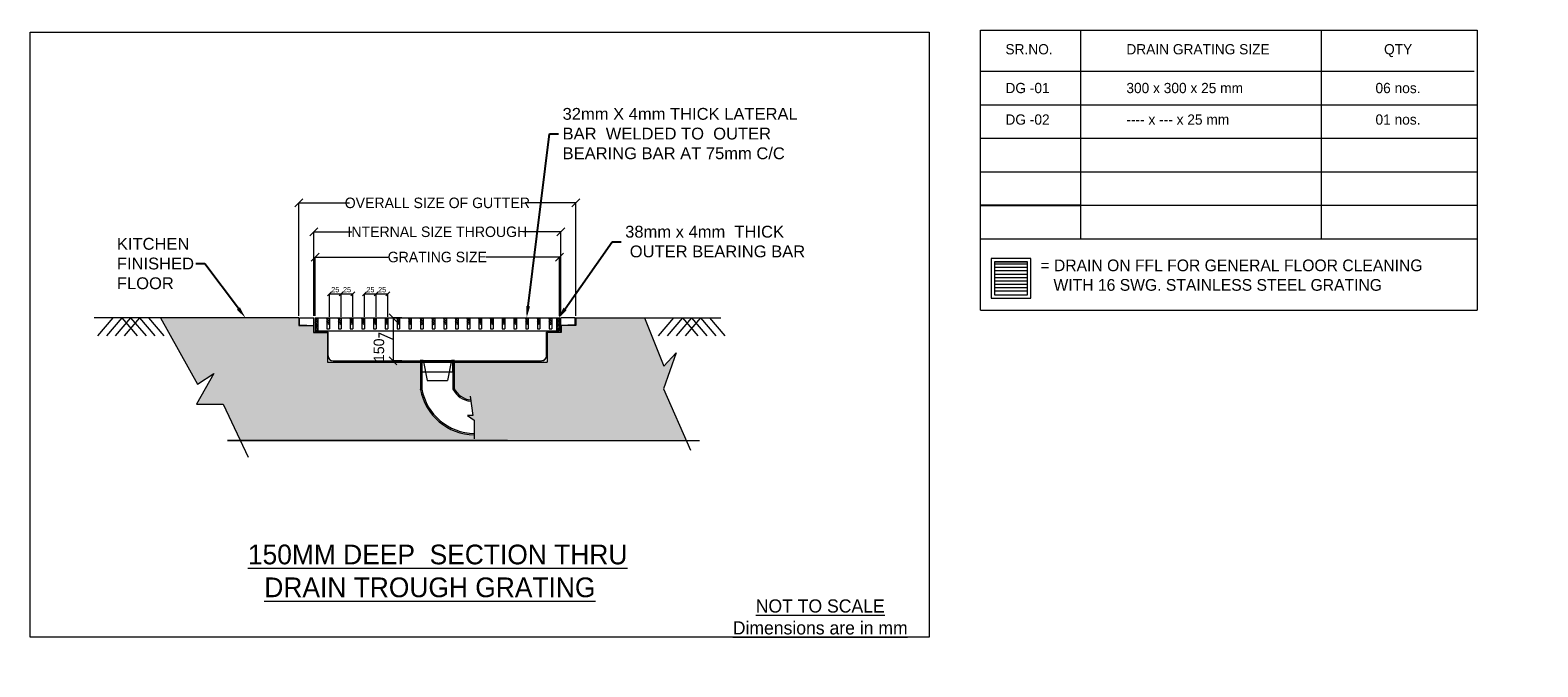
# Model space of a CAD drawing. Header units: metres. Extents: x 362935 to 596424, y 80601 to 172483.
# Tile 53 of 174: x 404056 to 415524, y 96172 to 101017. Entities that reach past the tile are written whole.
import ezdxf
from ezdxf import colors
from ezdxf.entities.mleader import LeaderData, LeaderLine
from ezdxf.math import Vec2, Vec3

# ---------------------------------------------------------------- set-up
doc = ezdxf.new("R2010")
doc.units = ezdxf.units.M
doc.layers.get('0').update_dxf_attribs({"color": 8, "lineweight": 5})
doc.layers.get('Defpoints').update_dxf_attribs({"color": 8, "lineweight": 5})
for name, color, linetype, lineweight in [('CKD-Dimensions', 8, 'Continuous', 5), ('CKD_Grating', 8, 'Continuous', 5), ('L6', 8, 'Continuous', 5)]:
    doc.layers.add(name, color=color, linetype=linetype, lineweight=lineweight)
doc.layers.add('hood', color=4, linetype='Continuous')
doc.styles.add('CKD_Dimension Text', font='GOTHIC.TTF')
doc.styles.get("Standard").update_dxf_attribs({"font": 'arial.ttf'})
doc.dimstyles.new('CKD-Dimensions', dxfattribs={"dimscale": 0.8, "dimtxt": 100, "dimasz": 75, "dimexe": 0, "dimexo": 20, "dimgap": 20, "dimtad": 0, "dimdec": 0, "dimzin": 4, "dimdsep": 46, "dimtxsty": 'CKD_Dimension Text', "dimblk": 'OBLIQUE', "dimcen": 12, "dimclrd": 256, "dimclre": 256, "dimclrt": 7, "dimazin": 2, "dimtfac": 1, "dimtdec": 0, "dimtofl": 0, "dimtmove": 1, "dimatfit": 2, "dimfxl": 0, "dimtolj": 1, "dimtzin": 0, "dimlwd": -1, "dimlwe": -1, "dimarcsym": 0})
pattern_1 = [(45, (-1214095.781, 289098.298), (5.24300592, 19.224355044), [24.71576694, -4.94315339, 0, -4.94315339])]

# ---------------------------------------------------------------- blocks, each defined once
blk = doc.blocks.new('_Oblique')
at = {"color": 0, "linetype": 'ByBlock', "lineweight": -2}
blk.add_line((-0.5, -0.5), (0.5, 0.5), dxfattribs=at)
blk = doc.blocks.new('*D187')
at = {"layer": 'CKD-Dimensions', "ltscale": 4, "transparency": 16777216}
for p, q in [((406100, 98843), (406100, 99702)), ((406100, 99702), (406484, 99702)), ((408206, 99702), (407821, 99702)), ((408206, 98843), (408206, 99702))]:
    blk.add_line(p, q, dxfattribs=at)
at = {"layer": 'Defpoints', "color": 0, "ltscale": 4, "transparency": 16777216}
for p in [(406100, 99702), (406100, 98827), (408206, 98827)]:
    blk.add_point(p, dxfattribs=at)
at = {"layer": 'CKD-Dimensions', "ltscale": 4, "transparency": 16777216, "xscale": 60, "yscale": 60, "zscale": 60, "rotation": 180}
blk.add_blockref('_Oblique', (406100, 99702), dxfattribs=at)
at = {"layer": 'CKD-Dimensions', "ltscale": 4, "transparency": 16777216, "xscale": 60, "yscale": 60, "zscale": 60}
blk.add_blockref('_Oblique', (408206, 99702), dxfattribs=at)
at = {"layer": 'CKD-Dimensions', "color": 7, "ltscale": 4, "transparency": 16777216, "insert": (407153, 99702), "char_height": 80, "attachment_point": 5, "style": 'CKD_Dimension Text'}
blk.add_mtext('\\A1;OVERALL SIZE OF GUTTER', dxfattribs=at)
blk = doc.blocks.new('*D188')
at = {"layer": 'CKD-Dimensions', "ltscale": 4, "transparency": 16777216}
for p, q in [((406214, 98843), (406214, 99482)), ((406214, 99482), (406502, 99482)), ((408092, 99482), (407804, 99482)), ((408092, 98843), (408092, 99482))]:
    blk.add_line(p, q, dxfattribs=at)
at = {"layer": 'Defpoints', "color": 0, "ltscale": 4, "transparency": 16777216}
for p in [(408092, 99482), (406214, 98827), (408092, 98827)]:
    blk.add_point(p, dxfattribs=at)
at = {"layer": 'CKD-Dimensions', "ltscale": 4, "transparency": 16777216, "xscale": 60, "yscale": 60, "zscale": 60, "rotation": 180}
blk.add_blockref('_Oblique', (406214, 99482), dxfattribs=at)
at = {"layer": 'CKD-Dimensions', "ltscale": 4, "transparency": 16777216, "xscale": 60, "yscale": 60, "zscale": 60}
blk.add_blockref('_Oblique', (408092, 99482), dxfattribs=at)
at = {"layer": 'CKD-Dimensions', "color": 7, "ltscale": 4, "transparency": 16777216, "insert": (407153, 99482), "char_height": 80, "attachment_point": 5, "style": 'CKD_Dimension Text'}
blk.add_mtext('\\A1;INTERNAL SIZE THROUGH', dxfattribs=at)
blk = doc.blocks.new('*D189')
at = {"layer": 'CKD-Dimensions', "ltscale": 4, "transparency": 16777216}
for p, q in [((406223, 98843), (406223, 99290)), ((406223, 99290), (406780, 99290)), ((408082, 99290), (407525, 99290)), ((408082, 98843), (408082, 99290))]:
    blk.add_line(p, q, dxfattribs=at)
at = {"layer": 'Defpoints', "color": 0, "ltscale": 4, "transparency": 16777216}
for p in [(408082, 99290), (406223, 98827), (408082, 98827)]:
    blk.add_point(p, dxfattribs=at)
at = {"layer": 'CKD-Dimensions', "ltscale": 4, "transparency": 16777216, "xscale": 60, "yscale": 60, "zscale": 60, "rotation": 180}
blk.add_blockref('_Oblique', (406223, 99290), dxfattribs=at)
at = {"layer": 'CKD-Dimensions', "ltscale": 4, "transparency": 16777216, "xscale": 60, "yscale": 60, "zscale": 60}
blk.add_blockref('_Oblique', (408082, 99290), dxfattribs=at)
at = {"layer": 'CKD-Dimensions', "color": 7, "ltscale": 4, "transparency": 16777216, "insert": (407153, 99290), "char_height": 80, "attachment_point": 5, "style": 'CKD_Dimension Text'}
blk.add_mtext('\\A1;GRATING SIZE', dxfattribs=at)
blk = doc.blocks.new('*D190')
at = {"layer": 'CKD-Dimensions', "ltscale": 4, "transparency": 16777216}
for p, q in [((406332, 98835), (406332, 99010)), ((406332, 99010), (406421, 99010)), ((406421, 98835), (406421, 99010))]:
    blk.add_line(p, q, dxfattribs=at)
at = {"layer": 'Defpoints', "color": 0, "ltscale": 4, "transparency": 16777216}
for p in [(406421, 99010), (406332, 98827), (406421, 98827)]:
    blk.add_point(p, dxfattribs=at)
at = {"layer": 'CKD-Dimensions', "ltscale": 4, "transparency": 16777216, "xscale": 30, "yscale": 30, "zscale": 30, "rotation": 180}
blk.add_blockref('_Oblique', (406332, 99010), dxfattribs=at)
at = {"layer": 'CKD-Dimensions', "ltscale": 4, "transparency": 16777216, "xscale": 30, "yscale": 30, "zscale": 30}
blk.add_blockref('_Oblique', (406421, 99010), dxfattribs=at)
at = {"layer": 'CKD-Dimensions', "color": 7, "ltscale": 4, "transparency": 16777216, "insert": (406377, 99042), "char_height": 40, "attachment_point": 5, "style": 'CKD_Dimension Text'}
blk.add_mtext('\\A1;25', dxfattribs=at)
blk = doc.blocks.new('*D191')
at = {"layer": 'CKD-Dimensions', "ltscale": 4, "transparency": 16777216}
for p, q in [((406421, 98835), (406421, 99010)), ((406421, 99010), (406510, 99010)), ((406510, 98835), (406510, 99010))]:
    blk.add_line(p, q, dxfattribs=at)
at = {"layer": 'Defpoints', "color": 0, "ltscale": 4, "transparency": 16777216}
for p in [(406510, 99010), (406421, 98827), (406510, 98827)]:
    blk.add_point(p, dxfattribs=at)
at = {"layer": 'CKD-Dimensions', "ltscale": 4, "transparency": 16777216, "xscale": 30, "yscale": 30, "zscale": 30, "rotation": 180}
blk.add_blockref('_Oblique', (406421, 99010), dxfattribs=at)
at = {"layer": 'CKD-Dimensions', "ltscale": 4, "transparency": 16777216, "xscale": 30, "yscale": 30, "zscale": 30}
blk.add_blockref('_Oblique', (406510, 99010), dxfattribs=at)
at = {"layer": 'CKD-Dimensions', "color": 7, "ltscale": 4, "transparency": 16777216, "insert": (406466, 99042), "char_height": 40, "attachment_point": 5, "style": 'CKD_Dimension Text'}
blk.add_mtext('\\A1;25', dxfattribs=at)
blk = doc.blocks.new('*D192')
at = {"layer": 'CKD-Dimensions', "ltscale": 4, "transparency": 16777216}
for p, q in [((406599, 98835), (406599, 99010)), ((406599, 99010), (406688, 99010)), ((406688, 98835), (406688, 99010))]:
    blk.add_line(p, q, dxfattribs=at)
at = {"layer": 'Defpoints', "color": 0, "ltscale": 4, "transparency": 16777216}
for p in [(406688, 99010), (406599, 98827), (406688, 98827)]:
    blk.add_point(p, dxfattribs=at)
at = {"layer": 'CKD-Dimensions', "ltscale": 4, "transparency": 16777216, "xscale": 30, "yscale": 30, "zscale": 30, "rotation": 180}
blk.add_blockref('_Oblique', (406599, 99010), dxfattribs=at)
at = {"layer": 'CKD-Dimensions', "ltscale": 4, "transparency": 16777216, "xscale": 30, "yscale": 30, "zscale": 30}
blk.add_blockref('_Oblique', (406688, 99010), dxfattribs=at)
at = {"layer": 'CKD-Dimensions', "color": 7, "ltscale": 4, "transparency": 16777216, "insert": (406644, 99042), "char_height": 40, "attachment_point": 5, "style": 'CKD_Dimension Text'}
blk.add_mtext('\\A1;25', dxfattribs=at)
blk = doc.blocks.new('*D193')
at = {"layer": 'CKD-Dimensions', "ltscale": 4, "transparency": 16777216}
for p, q in [((406688, 98835), (406688, 99010)), ((406688, 99010), (406777, 99010)), ((406777, 98835), (406777, 99010))]:
    blk.add_line(p, q, dxfattribs=at)
at = {"layer": 'Defpoints', "color": 0, "ltscale": 4, "transparency": 16777216}
for p in [(406777, 99010), (406688, 98827), (406777, 98827)]:
    blk.add_point(p, dxfattribs=at)
at = {"layer": 'CKD-Dimensions', "ltscale": 4, "transparency": 16777216, "xscale": 30, "yscale": 30, "zscale": 30, "rotation": 180}
blk.add_blockref('_Oblique', (406688, 99010), dxfattribs=at)
at = {"layer": 'CKD-Dimensions', "ltscale": 4, "transparency": 16777216, "xscale": 30, "yscale": 30, "zscale": 30}
blk.add_blockref('_Oblique', (406777, 99010), dxfattribs=at)
at = {"layer": 'CKD-Dimensions', "color": 7, "ltscale": 4, "transparency": 16777216, "insert": (406733, 99042), "char_height": 40, "attachment_point": 5, "style": 'CKD_Dimension Text'}
blk.add_mtext('\\A1;25', dxfattribs=at)
blk = doc.blocks.new('*D194')
at = {"layer": 'CKD-Dimensions', "ltscale": 4, "transparency": 16777216}
for p, q in [((406883, 98827), (406816, 98827)), ((406816, 98827), (406816, 98500)), ((406816, 98663), (406709, 98711)), ((406709, 98711), (406709, 98679)), ((406883, 98500), (406816, 98500))]:
    blk.add_line(p, q, dxfattribs=at)
at = {"layer": 'Defpoints', "color": 0, "ltscale": 4, "transparency": 16777216}
for p in [(406899, 98827), (406816, 98500), (406899, 98500)]:
    blk.add_point(p, dxfattribs=at)
at = {"layer": 'CKD-Dimensions', "ltscale": 4, "transparency": 16777216, "xscale": 60, "yscale": 60, "zscale": 60}
for p, rotation in [((406816, 98827), 90), ((406816, 98500), 270)]:
    blk.add_blockref('_Oblique', p, dxfattribs=dict(at, rotation=rotation))
at = {"layer": 'CKD-Dimensions', "color": 7, "ltscale": 4, "transparency": 16777216, "insert": (406709, 98581), "char_height": 80, "attachment_point": 5, "rotation": 90, "style": 'CKD_Dimension Text'}
blk.add_mtext('\\A1;150', dxfattribs=at)

msp = doc.modelspace()

# ---------------------------------------------------------------- hatches: boundary and pattern name
at = {"layer": 'CKD_Grating', "ltscale": 10000}
h = msp.add_hatch(dxfattribs=at)
h.set_pattern_fill('AR-CONC', color=8, scale=0.778451, angle=360)
h.set_pattern_definition([(50, (294460.72, -142667.89), (141.82182, -12.407796), [14.82949, -163.12439]), (355, (294460.72, -142667.89), (-27.43527, 148.728375), [11.86359, -130.499965]), (100.451445, (294472.54, -142668.92), (114.38655, 136.32057), [12.60313, -138.63451]), (46.1842, (294460.72, -142628.35), (211.02173, -32.72789), [22.24423, -244.68658]), (96.63556, (294478.3, -142631.07), (184.80746, 192.60909), [18.9047, -207.95196]), (351.18415, (294460.72, -142628.35), (184.80746, 192.6091), [17.79536, -195.74906]), (21, (294480.5, -142638.23), (118.02436, -79.608437), [14.82949, -163.12439]), (326, (294480.5, -142638.23), (48.109845, 143.38129), [11.86359, -130.49951]), (71.451445, (294490.33, -142644.87), (166.134206, 63.772854), [12.60313, -138.63427]), (37.5, (294460.723, -142667.89), (2.404326, 65.821947), [0, -128.917698, 0, -132.476776, 0, -130.993827]), (7.5, (294460.72, -142667.89), (52.015827, 77.98566), [0, -75.531535, 0, -125.9518, 0, -49.92595]), (327.5, (294416.63, -142667.89), (105.550622, -4.459546), [0, -49.431633, 0, -154.226694, 0, -204.64696]), (317.5, (294396.86, -142667.89), (115.311296, 19.793275), [0, -64.261123, 0, -102.422343, 0, -145.329])])
h.paths.add_polyline_path([(407024.9, 98283.6), (407025, 98285.4), (407025, 98491.2), (406317.1, 98491.2), (406317.1, 98716.5), (406209.8, 98716.5), (406209.8, 98769.9), (406099.8, 98769.9), (406099.8, 98826.6), (405048, 98826.6), (405328.5, 98322.5), (405452.5, 98403.9), (405321.4, 98170.2), (405523.3, 98170.2), (405654.6, 97893.2), (409046.7, 97893.2), (408872.8, 98287.5), (408970.8, 98561.3), (408875.3, 98460.8), (408727.8, 98826.6), (408205.6, 98826.6), (408205.6, 98769.9), (408095.6, 98769.9), (408095.6, 98716.5), (407988.4, 98716.5), (407988.4, 98491.2), (407280.5, 98491.2), (407280.5, 98290.2, 0.263057), (407406.3, 98204), (407421.8, 98084), (407381.6, 98084), (407433.6, 98048.6), (407433.6, 97938, -0.3593657)])
h = msp.add_hatch(dxfattribs=at)
h.set_pattern_fill('ANSI36', color=2, scale=79.090454, angle=360, style=0)
h.set_pattern_definition(pattern_1)
h.paths.add_polyline_path([(406223.4, 98727.7), (406243.2, 98727.7), (406243.2, 98826.6), (406223.4, 98826.6)])
h = msp.add_hatch(dxfattribs=at)
h.set_pattern_fill('ANSI36', color=2, scale=79.090454, angle=360, style=0)
h.set_pattern_definition(pattern_1)
h.paths.add_polyline_path([(406312.4, 98826.6), (406312.4, 98777.1), (406332.2, 98777.1), (406332.2, 98826.6)])
h = msp.add_hatch(dxfattribs=at)
h.set_pattern_fill('ANSI36', color=2, scale=79.090454, angle=360, style=0)
h.set_pattern_definition([(45, (-1214006.804, 289098.298), (5.24300592, 19.224355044), [24.71576694, -4.94315339, 0, -4.94315339])])
h.paths.add_polyline_path([(406421.1, 98826.6), (406401.4, 98826.6), (406401.4, 98777.1), (406421.1, 98777.1)])
h = msp.add_hatch(dxfattribs=at)
h.set_pattern_fill('ANSI36', color=2, scale=79.090454, angle=360, style=0)
h.set_pattern_definition([(45, (-1213917.828, 289098.298), (5.24300592, 19.224355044), [24.71576694, -4.94315339, 0, -4.94315339])])
h.paths.add_polyline_path([(406510.1, 98826.6), (406490.4, 98826.6), (406490.4, 98777.1), (406510.1, 98777.1)])
h = msp.add_hatch(dxfattribs=at)
h.set_pattern_fill('ANSI36', color=2, scale=79.090454, angle=360, style=0)
h.set_pattern_definition([(45, (-1213828.851, 289098.298), (5.24300592, 19.224355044), [24.71576694, -4.94315339, 0, -4.94315339])])
h.paths.add_polyline_path([(406599.1, 98826.6), (406579.3, 98826.6), (406579.3, 98777.1), (406599.1, 98777.1)])
h = msp.add_hatch(dxfattribs=at)
h.set_pattern_fill('ANSI36', color=2, scale=79.090454, angle=360, style=0)
h.set_pattern_definition([(45, (-1213739.874, 289098.298), (5.24300592, 19.224355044), [24.71576694, -4.94315339, 0, -4.94315339])])
h.paths.add_polyline_path([(406688.1, 98826.6), (406668.3, 98826.6), (406668.3, 98777.1), (406688.1, 98777.1)])
h = msp.add_hatch(dxfattribs=at)
h.set_pattern_fill('ANSI36', color=2, scale=79.090454, angle=360, style=0)
h.set_pattern_definition([(45, (-1213650.897, 289098.298), (5.24300592, 19.224355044), [24.71576694, -4.94315339, 0, -4.94315339])])
h.paths.add_polyline_path([(406777.1, 98826.6), (406757.3, 98826.6), (406757.3, 98777.1), (406777.1, 98777.1)])
h = msp.add_hatch(dxfattribs=at)
h.set_pattern_fill('ANSI36', color=2, scale=79.090454, angle=360, style=0)
h.set_pattern_definition([(45, (-1213561.921, 289098.298), (5.24300592, 19.224355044), [24.71576694, -4.94315339, 0, -4.94315339])])
h.paths.add_polyline_path([(406866, 98826.6), (406846.3, 98826.6), (406846.3, 98777.1), (406866, 98777.1)])
h = msp.add_hatch(dxfattribs=at)
h.set_pattern_fill('ANSI36', color=2, scale=79.090454, angle=360, style=0)
h.set_pattern_definition([(45, (-1213472.944, 289098.298), (5.24300592, 19.224355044), [24.71576694, -4.94315339, 0, -4.94315339])])
h.paths.add_polyline_path([(406955, 98826.6), (406935.2, 98826.6), (406935.2, 98777.1), (406955, 98777.1)])
h = msp.add_hatch(dxfattribs=at)
h.set_pattern_fill('ANSI36', color=2, scale=79.090454, angle=360, style=0)
h.set_pattern_definition([(45, (-1213383.967, 289098.298), (5.24300592, 19.224355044), [24.71576694, -4.94315339, 0, -4.94315339])])
h.paths.add_polyline_path([(407044, 98826.6), (407024.2, 98826.6), (407024.2, 98777.1), (407044, 98777.1)])
h = msp.add_hatch(dxfattribs=at)
h.set_pattern_fill('ANSI36', color=2, scale=79.090454, angle=360, style=0)
h.set_pattern_definition([(45, (-1213294.99, 289098.298), (5.24300592, 19.224355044), [24.71576694, -4.94315339, 0, -4.94315339])])
h.paths.add_polyline_path([(407133, 98826.6), (407113.2, 98826.6), (407113.2, 98777.1), (407133, 98777.1)])
h = msp.add_hatch(dxfattribs=at)
h.set_pattern_fill('ANSI36', color=2, scale=79.090454, angle=360, style=0)
h.set_pattern_definition([(45, (-1213206.013, 289098.298), (5.24300592, 19.224355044), [24.71576694, -4.94315339, 0, -4.94315339])])
h.paths.add_polyline_path([(407221.9, 98826.6), (407202.2, 98826.6), (407202.2, 98777.1), (407221.9, 98777.1)])
h = msp.add_hatch(dxfattribs=at)
h.set_pattern_fill('ANSI36', color=2, scale=79.090454, angle=360, style=0)
h.set_pattern_definition([(45, (-1213117.037, 289098.298), (5.24300592, 19.224355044), [24.71576694, -4.94315339, 0, -4.94315339])])
h.paths.add_polyline_path([(407310.9, 98826.6), (407291.1, 98826.6), (407291.1, 98777.1), (407310.9, 98777.1)])
h = msp.add_hatch(dxfattribs=at)
h.set_pattern_fill('ANSI36', color=2, scale=79.090454, angle=360, style=0)
h.set_pattern_definition([(45, (-1213028.06, 289098.298), (5.24300592, 19.224355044), [24.71576694, -4.94315339, 0, -4.94315339])])
h.paths.add_polyline_path([(407399.9, 98826.6), (407380.1, 98826.6), (407380.1, 98777.1), (407399.9, 98777.1)])
h = msp.add_hatch(dxfattribs=at)
h.set_pattern_fill('ANSI36', color=2, scale=79.090454, angle=360, style=0)
h.set_pattern_definition([(45, (-1212939.083, 289098.298), (5.24300592, 19.224355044), [24.71576694, -4.94315339, 0, -4.94315339])])
h.paths.add_polyline_path([(407488.9, 98826.6), (407469.1, 98826.6), (407469.1, 98777.1), (407488.9, 98777.1)])
h = msp.add_hatch(dxfattribs=at)
h.set_pattern_fill('ANSI36', color=2, scale=79.090454, angle=360, style=0)
h.set_pattern_definition([(45, (-1212850.106, 289098.298), (5.24300592, 19.224355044), [24.71576694, -4.94315339, 0, -4.94315339])])
h.paths.add_polyline_path([(407577.8, 98826.6), (407558.1, 98826.6), (407558.1, 98777.1), (407577.8, 98777.1)])
h = msp.add_hatch(dxfattribs=at)
h.set_pattern_fill('ANSI36', color=2, scale=79.090454, angle=360, style=0)
h.set_pattern_definition([(45, (-1212761.13, 289098.298), (5.24300592, 19.224355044), [24.71576694, -4.94315339, 0, -4.94315339])])
h.paths.add_polyline_path([(407666.8, 98826.6), (407647.1, 98826.6), (407647.1, 98777.1), (407666.8, 98777.1)])
h = msp.add_hatch(dxfattribs=at)
h.set_pattern_fill('ANSI36', color=2, scale=79.090454, angle=360, style=0)
h.set_pattern_definition([(45, (-1212672.153, 289098.298), (5.24300592, 19.224355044), [24.71576694, -4.94315339, 0, -4.94315339])])
h.paths.add_polyline_path([(407755.8, 98826.6), (407736, 98826.6), (407736, 98777.1), (407755.8, 98777.1)])
h = msp.add_hatch(dxfattribs=at)
h.set_pattern_fill('ANSI36', color=2, scale=79.090454, angle=360, style=0)
h.set_pattern_definition([(45, (-1212583.176, 289098.298), (5.24300592, 19.224355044), [24.71576694, -4.94315339, 0, -4.94315339])])
h.paths.add_polyline_path([(407844.8, 98826.6), (407825, 98826.6), (407825, 98777.1), (407844.8, 98777.1)])
h = msp.add_hatch(dxfattribs=at)
h.set_pattern_fill('ANSI36', color=2, scale=79.090454, angle=360, style=0)
h.set_pattern_definition([(45, (-1212494.199, 289098.298), (5.24300592, 19.224355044), [24.71576694, -4.94315339, 0, -4.94315339])])
h.paths.add_polyline_path([(407933.8, 98826.6), (407914, 98826.6), (407914, 98777.1), (407933.8, 98777.1)])
h = msp.add_hatch(dxfattribs=at)
h.set_pattern_fill('ANSI36', color=2, scale=79.090454, angle=360, style=0)
h.set_pattern_definition([(45, (-1212405.223, 289098.298), (5.24300592, 19.224355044), [24.71576694, -4.94315339, 0, -4.94315339])])
h.paths.add_polyline_path([(408022.7, 98826.6), (408003, 98826.6), (408003, 98777.1), (408022.7, 98777.1)])
h = msp.add_hatch(dxfattribs=at)
h.set_pattern_fill('ANSI36', color=2, scale=79.090454, angle=360, style=0)
h.set_pattern_definition(pattern_1)
h.paths.add_polyline_path([(408062.3, 98727.7), (408082, 98727.7), (408082, 98826.6), (408062.3, 98826.6)])
h = msp.add_hatch(dxfattribs=at)
h.set_pattern_fill('ANSI32', color=2, scale=59.317959, angle=360, style=0)
h.set_pattern_definition([(45, (405785.807, 100220.24), (-15.72905, 15.72905), []), (45, (405796.293, 100220.24), (-15.72905, 15.72905), [])])
h.paths.add_polyline_path([(407270.6, 98290.2), (407280.5, 98290.2), (407280.5, 98489.8), (407270.6, 98489.8)])
h.paths.add_polyline_path([(407025, 98285.4), (407034.9, 98285.4), (407034.9, 98489.8), (407025, 98489.8)])

# ---------------------------------------------------------------- linework, layer by layer
at = {"ltscale": 20}
msp.add_line((411283.7, 98885.9), (412046, 98885.9), dxfattribs=at)
at = {"ltscale": 4}
msp.add_lwpolyline([(404055.7, 101001.9), (410895.2, 101001.9), (410895.2, 96397.9), (404055.7, 96397.9)], close=True, dxfattribs=at)
at = {"layer": 'CKD_Grating', "color": 2}
for p, q in [((411365.7, 99278.4), (411365.7, 98976.9)), ((411667.2, 99278.4), (411365.7, 99278.4)), ((411390.8, 99253.3), (411390.8, 99002)), ((411642, 99253.3), (411390.8, 99253.3)), ((411390.8, 99253.1), (411642, 99253.1)), ((411642, 99002), (411642, 99253.3)), ((411667.2, 98976.9), (411667.2, 99278.4)), ((411365.7, 98976.9), (411667.2, 98976.9)), ((411390.8, 99002), (411642, 99002))]:
    msp.add_line(p, q, dxfattribs=at)
at = {"layer": 'CKD_Grating', "color": 4}
for p, q in [((411390.8, 99237.8), (411642, 99237.8)), ((411390.8, 99212.3), (411642, 99212.3)), ((411390.8, 99186.8), (411642, 99186.8)), ((411390.8, 99161.2), (411505.8, 99161.2)), ((411390.8, 99135.7), (411480.3, 99135.7)), ((411390.8, 99110.2), (411481.8, 99110.2)), ((411480.3, 99135.7), (411552.6, 99135.7)), ((411481.8, 99110.2), (411551, 99110.2)), ((411505.8, 99161.2), (411527.1, 99161.2)), ((411527.1, 99161.2), (411642, 99161.2)), ((411551, 99110.2), (411642, 99110.2)), ((411552.6, 99135.7), (411642, 99135.7)), ((411390.8, 99084.7), (411642, 99084.7)), ((411390.8, 99059.1), (411642, 99059.1)), ((411390.8, 99033.6), (411642, 99033.6))]:
    msp.add_line(p, q, dxfattribs=at)
at = {"layer": 'CKD_Grating', "color": 8, "ltscale": 10000}
for p, q in [((406099.8, 98826.6), (404542.2, 98826.6)), ((405048, 98826.6), (405328.5, 98322.5)), ((408205.6, 98826.6), (409309.2, 98826.6)), ((408727.8, 98826.6), (408875.3, 98460.8)), ((408970.8, 98561.3), (408872.8, 98287.5)), ((408875.3, 98460.8), (408970.8, 98561.3)), ((405452.5, 98403.9), (405321.4, 98170.2)), ((405328.5, 98322.5), (405452.5, 98403.9)), ((408872.8, 98287.5), (409078.8, 97820.4)), ((405321.4, 98170.2), (405523.3, 98170.2)), ((405523.3, 98170.2), (405714.6, 97766.5)), ((407686.5, 97893.2), (405557.2, 97893.2)), ((405557.2, 97893.2), (409147.3, 97893.2))]:
    msp.add_line(p, q, dxfattribs=at)
at = {"layer": 'CKD_Grating', "color": 2, "ltscale": 10000}
for p, q in [((406099.8, 98826.6), (406099.8, 98769.9)), ((406099.8, 98769.9), (406209.8, 98769.9)), ((406104.8, 98826.6), (406213.5, 98826.6)), ((406104.8, 98772.2), (406104.8, 98826.6)), ((406104.8, 98772.2), (406159.2, 98772.2)), ((406209.8, 98769.9), (406209.8, 98716.5)), ((406213.5, 98717.8), (406213.5, 98826.6)), ((406223.4, 98826.6), (408082, 98826.6)), ((406223.4, 98826.6), (406223.4, 98727.7)), ((406243.2, 98826.6), (406243.2, 98727.7)), ((406312.4, 98826.6), (406312.4, 98744.8)), ((406312.4, 98744.8), (406332.2, 98744.8)), ((406332.2, 98826.6), (406332.2, 98744.8)), ((406401.4, 98826.6), (406401.4, 98744.8)), ((406401.4, 98744.8), (406421.1, 98744.8)), ((406421.1, 98826.6), (406421.1, 98744.8)), ((406490.4, 98826.6), (406490.4, 98744.8)), ((406490.4, 98744.8), (406510.1, 98744.8)), ((406510.1, 98826.6), (406510.1, 98744.8)), ((406579.3, 98826.6), (406579.3, 98744.8)), ((406579.3, 98744.8), (406599.1, 98744.8)), ((406599.1, 98826.6), (406599.1, 98744.8)), ((406668.3, 98826.6), (406668.3, 98744.8)), ((406668.3, 98744.8), (406688.1, 98744.8)), ((406688.1, 98826.6), (406688.1, 98744.8)), ((406757.3, 98826.6), (406757.3, 98744.8)), ((406757.3, 98744.8), (406777.1, 98744.8)), ((406777.1, 98826.6), (406777.1, 98744.8)), ((406846.3, 98826.6), (406846.3, 98744.8)), ((406846.3, 98744.8), (406866, 98744.8)), ((406866, 98826.6), (406866, 98744.8)), ((406935.2, 98826.6), (406935.2, 98744.8)), ((406935.2, 98744.8), (406955, 98744.8)), ((406955, 98826.6), (406955, 98744.8)), ((407024.2, 98826.6), (407024.2, 98744.8)), ((407024.2, 98744.8), (407044, 98744.8)), ((407044, 98826.6), (407044, 98744.8)), ((407113.2, 98826.6), (407113.2, 98744.8)), ((407113.2, 98744.8), (407133, 98744.8)), ((407133, 98826.6), (407133, 98744.8)), ((407202.2, 98826.6), (407202.2, 98744.8)), ((407202.2, 98744.8), (407221.9, 98744.8)), ((407221.9, 98826.6), (407221.9, 98744.8)), ((407291.1, 98826.6), (407291.1, 98744.8)), ((407291.1, 98744.8), (407310.9, 98744.8)), ((407310.9, 98826.6), (407310.9, 98744.8)), ((407380.1, 98826.6), (407380.1, 98744.8)), ((407380.1, 98744.8), (407399.9, 98744.8)), ((407399.9, 98826.6), (407399.9, 98744.8)), ((407469.1, 98826.6), (407469.1, 98744.8)), ((407469.1, 98744.8), (407488.9, 98744.8)), ((407488.9, 98826.6), (407488.9, 98744.8)), ((407558.1, 98826.6), (407558.1, 98744.8)), ((407558.1, 98744.8), (407577.8, 98744.8)), ((407577.8, 98826.6), (407577.8, 98744.8)), ((407647.1, 98826.6), (407647.1, 98744.8)), ((407647.1, 98744.8), (407666.8, 98744.8)), ((407666.8, 98826.6), (407666.8, 98744.8)), ((407736, 98826.6), (407736, 98744.8)), ((407736, 98744.8), (407755.8, 98744.8)), ((407755.8, 98826.6), (407755.8, 98744.8)), ((407825, 98826.6), (407825, 98744.8)), ((407825, 98744.8), (407844.8, 98744.8)), ((407844.8, 98826.6), (407844.8, 98744.8)), ((407914, 98826.6), (407914, 98744.8)), ((407914, 98744.8), (407933.8, 98744.8)), ((407933.8, 98826.6), (407933.8, 98744.8)), ((408003, 98826.6), (408003, 98744.8)), ((408003, 98744.8), (408022.7, 98744.8)), ((408022.7, 98826.6), (408022.7, 98744.8)), ((408062.3, 98727.7), (408062.3, 98826.6)), ((408082, 98727.7), (408082, 98826.6)), ((408091.9, 98717.8), (408091.9, 98826.6)), ((408200.7, 98826.6), (408091.9, 98826.6)), ((408205.6, 98769.9), (408095.6, 98769.9)), ((408095.6, 98769.9), (408095.6, 98716.5)), ((408200.7, 98772.2), (408146.3, 98772.2)), ((408200.7, 98772.2), (408200.7, 98826.6)), ((408205.6, 98826.6), (408205.6, 98769.9)), ((406209.8, 98716.5), (406317.1, 98716.5)), ((406322.3, 98717.8), (406213.5, 98717.8)), ((406223.4, 98727.7), (408082, 98727.7)), ((406317.1, 98716.5), (406317.1, 98491.2)), ((406322.3, 98539.2), (406322.3, 98717.8)), ((407983.2, 98717.8), (408091.9, 98717.8)), ((407983.2, 98539.2), (407983.2, 98717.8)), ((408095.6, 98716.5), (407988.4, 98716.5)), ((407988.4, 98716.5), (407988.4, 98491.2)), ((406317.1, 98491.2), (407988.4, 98491.2)), ((406361.2, 98500.3), (407944.3, 98500.3)), ((407021.7, 98506.8), (407044.7, 98506.8)), ((407025, 98489.8), (407025, 98285.4)), ((407025, 98489.8), (407034.9, 98489.8)), ((407034.9, 98489.8), (407034.9, 98285.4)), ((407036, 98500.3), (407036, 98417.2)), ((407036, 98491), (407269.5, 98491)), ((407036, 98417.2), (407269.5, 98417.2)), ((407044.7, 98506.8), (407075, 98351.8)), ((407260.8, 98506.8), (407230.5, 98351.8)), ((407260.8, 98506.8), (407283.8, 98506.8)), ((407269.5, 98500.3), (407269.5, 98417.2)), ((407270.6, 98489.8), (407270.6, 98290.2)), ((407280.5, 98489.8), (407270.6, 98489.8)), ((407280.5, 98489.8), (407280.5, 98290.2)), ((407024.9, 98283.6), (407025, 98285.4)), ((407075, 98351.8), (407230.5, 98351.8)), ((407270.6, 98290.2), (407271.4, 98285.8)), ((407402.9, 98230.4), (407421.8, 98084)), ((407421.8, 98084), (407381.6, 98084)), ((407381.6, 98084), (407433.6, 98048.6)), ((407433.6, 98048.6), (407433.6, 97906.9))]:
    msp.add_line(p, q, dxfattribs=at)
at = {"layer": 'CKD_Grating', "color": 8, "ltscale": 10000}
for points in [[(404684.2, 98826.6), (404567.2, 98691.1)], [(404752.2, 98826.6), (404635.2, 98691.1)], [(404820.2, 98826.6), (404703.2, 98691.1)], [(404752.2, 98826.6), (404869.1, 98691.1)], [(404888.2, 98826.6), (404771.2, 98691.1)], [(404820.2, 98826.6), (404937.1, 98691.1)], [(404888.2, 98826.6), (405005.1, 98691.1)], [(404956.2, 98826.6), (405073.1, 98691.1)], [(408950.2, 98826.6), (408833.3, 98691.1)], [(409018.2, 98826.6), (408901.3, 98691.1)], [(409086.2, 98826.6), (408969.3, 98691.1)], [(409018.2, 98826.6), (409135.2, 98691.1)], [(409154.2, 98826.6), (409037.3, 98691.1)], [(409086.2, 98826.6), (409203.2, 98691.1)], [(409154.2, 98826.6), (409271.2, 98691.1)], [(409222.2, 98826.6), (409339.2, 98691.1)]]:
    msp.add_lwpolyline(points, dxfattribs=at)
at = {"layer": 'CKD_Grating', "color": 2, "ltscale": 10000}
msp.add_lwpolyline([(407026.6, 98491), (407278.8, 98491), (407278.8, 98500.3), (407026.6, 98500.3)], close=True, dxfattribs=at)
for centre, radius, start, end in [((406361.2, 98539.2), 38.9, 180, 270), ((407944.3, 98539.2), 38.9, 270, 0), ((407946.6, 98540.6), 38.7, 270, 0), ((407438.7, 98358.4), 420.5, 190.24442, 269.31122), ((407438.7, 98358.4), 410.3, 190.24442, 269.29423), ((407419.7, 98358.4), 165.1, 206.08406, 265.80236), ((407419.7, 98358.4), 155, 206.08406, 265.03668)]:
    msp.add_arc(centre, radius, start, end, dxfattribs=at)
at = {"layer": 'hood'}
msp.add_line((411283.7, 99684.6), (412046, 99684.6), dxfattribs=at)
msp.add_line((411283.7, 99684.6), (412046, 99684.6), dxfattribs=at)
msp.add_line((411283.7, 99684.6), (412046, 99684.6), dxfattribs=at)
msp.add_line((411283.7, 99684.6), (412046, 99684.6), dxfattribs=at)
at = {"layer": 'L6', "ltscale": 20}
for p, q in [((411285.7, 101016.8), (415062.1, 101016.8)), ((411285.7, 98885.9), (411285.7, 101016.8)), ((415062.1, 101016.8), (415062.1, 98885.9)), ((412046, 98885.9), (415062.1, 98885.9))]:
    msp.add_line(p, q, dxfattribs=at)
at = {"layer": 'L6'}
for p, q in [((412046, 101016.8), (412046, 99429.5)), ((413875.9, 101016.8), (413875.9, 99429.5)), ((411283.7, 100704.7), (412046, 100704.7)), ((412046, 100704.7), (412046, 99684.6)), ((412046, 100704.7), (415039, 100704.7)), ((411283.7, 100449.7), (412046, 100449.7)), ((412046, 100449.7), (415062.1, 100449.7)), ((411283.7, 100194.7), (412046, 100194.7)), ((412046, 100194.7), (415062.1, 100194.7)), ((411283.7, 99939.6), (412046, 99939.6)), ((412046, 99939.6), (415062.1, 99939.6)), ((412046, 99684.6), (415062.1, 99684.6)), ((412046, 99684.6), (415062.1, 99684.6)), ((412046, 99684.6), (415062.1, 99684.6)), ((412046, 99684.6), (415062.1, 99684.6)), ((411285.7, 99429.5), (415062.1, 99429.5))]:
    msp.add_line(p, q, dxfattribs=at)

# ---------------------------------------------------------------- texts
at = {"layer": 'CKD_Grating', "insert": (405234.9, 97102.1), "char_height": 150, "width": 3724.24, "attachment_point": 1, "rotation": 359.99852, "style": 'CKD_Dimension Text'}
msp.add_mtext('\\pi477.19498;{\\L\\C6;150MM DEEP  SECTION THRU \\P\\pi602.00803;DRAIN TROUGH GRATING}', dxfattribs=at)
at = {"layer": 'L6', "ltscale": 4, "attachment_point": 1, "style": 'CKD_Dimension Text'}
for s, insert, char_height, width in [('SR.NO.', (411474.2, 100910.5), 78.02, 307.893), ('DRAIN GRATING SIZE', (412394.1, 100910.5), 78.024, 1159.322), ('QTY', (414354, 100910.5), 78.02, 183.778), ('DG -01', (411474.2, 100615.4), 78.02, 441.6), ('300 x 300 x 25 mm', (412394.1, 100615.4), 78.024, 1062.781), ('06 nos.', (414289, 100615.4), 78.02, 473.851), ('DG -02', (411474.2, 100375.5), 78.02, 495.951), ('---- x --- x 25 mm', (412394.1, 100375.5), 78.024, 1017.679), ('01 nos.', (414289, 100375.5), 78.02, 428.703), ('= DRAIN ON FFL FOR GENERAL FLOOR CLEANING\\P   WITH 16 SWG. STAINLESS STEEL GRATING', (411740.3, 99271.5), 89.198, 3499.727)]:
    msp.add_mtext(s, dxfattribs=dict(at, insert=insert, char_height=char_height, width=width))
at = {"layer": 'L6', "insert": (410065.3, 96551.2), "char_height": 100, "width": 2412.001, "attachment_point": 5, "style": 'CKD_Dimension Text'}
msp.add_mtext('\\A1;{\\LNOT TO SCALE\\PDimensions are in mm}', dxfattribs=at)

# ---------------------------------------------------------------- dimensions: what is measured, and where the dimension line sits
at = {"layer": 'CKD-Dimensions', "ltscale": 4}
for base, p1, p2, text, picture, middle in [((406099.8, 99701.9), (408205.6, 98826.6), (406099.8, 98826.6), 'OVERALL SIZE OF GUTTER', '*D187', (407152.7, 99701.9)), ((408091.9, 99481.9), (406213.5, 98826.6), (408091.9, 98826.6), 'INTERNAL SIZE THROUGH', '*D188', (407152.7, 99481.9)), ((408082, 99289.9), (406223.4, 98826.6), (408082, 98826.6), 'GRATING SIZE', '*D189', (407152.7, 99289.9))]:
    dim = msp.add_linear_dim(base=base, p1=p1, p2=p2, text=text, dimstyle='CKD-Dimensions', override={"dimscale": 0.8}, dxfattribs=at)
    dim.commit()
    dim.dimension.update_dxf_attribs({"geometry": picture, "text_midpoint": middle})
for base, p1, p2, picture, middle in [((406421.1, 99009.9), (406332.2, 98826.6), (406421.1, 98826.6), '*D190', (406376.7, 99041.9)), ((406510.1, 99009.9), (406421.1, 98826.6), (406510.1, 98826.6), '*D191', (406465.6, 99041.9)), ((406688.1, 99009.9), (406599.1, 98826.6), (406688.1, 98826.6), '*D192', (406643.6, 99041.9)), ((406777.1, 99009.9), (406688.1, 98826.6), (406777.1, 98826.6), '*D193', (406732.6, 99041.9))]:
    dim = msp.add_linear_dim(base=base, p1=p1, p2=p2, text='25', dimstyle='CKD-Dimensions', override={"dimscale": 0.4}, dxfattribs=at)
    dim.commit()
    dim.dimension.update_dxf_attribs({"geometry": picture, "text_midpoint": middle, "dimtype": 160})
at = {"layer": 'CKD-Dimensions', "color": 2, "ltscale": 4}
dim = msp.add_linear_dim(base=(406815.7, 98500.3), p1=(406899.2, 98826.6), p2=(406899.2, 98500.3), angle=90, text='150', dimstyle='CKD-Dimensions', override={"dimscale": 0.8}, dxfattribs=at)
dim.commit()
dim.dimension.update_dxf_attribs({"geometry": '*D194', "text_midpoint": (406709.2, 98663.4), "dimtype": 160})

# ---------------------------------------------------------------- leaders
at = {"layer": 'CKD-Dimensions', "ltscale": 4}
ml = msp.add_multileader_mtext('Standard', dxfattribs=at)
ml.set_content('32mm X 4mm THICK LATERAL  BAR  WELDED TO  OUTER BEARING BAR AT 75mm C/C', color=7)
ml.set_leader_properties(color=152)
ml.build(insert=Vec2(0, 0))
ml.multileader.update_dxf_attribs({"text_left_attachment_type": 2, "text_right_attachment_type": 2, "dogleg_length": 70, "arrow_head_size": 90})
ctx = ml.context
ctx.base_point, ctx.char_height, ctx.arrow_head_size, ctx.landing_gap_size, ctx.plane_origin = Vec3(408075.7, 100226.7), 90, 90, 30, Vec3(407832.2, 98826.6)
ctx.left_attachment, ctx.right_attachment = 2, 2
notes = []
notes.append((ctx, [(0, (1, 1, 0), (408005.7, 100226.7), (1, 0), 70, [(0, [(407832.2, 98826.6)], 0, [])])]))
ctx.mtext.insert, ctx.mtext.width, ctx.mtext.flow_direction = Vec3(408105.7, 100424.8), 2013.954, 5
ml = msp.add_multileader_mtext('Standard', dxfattribs=at)
ml.set_content('KITCHEN FINISHED FLOOR', color=7)
ml.set_leader_properties(color=152)
ml.build(insert=Vec2(0, 0))
ml.multileader.update_dxf_attribs({"text_left_attachment_type": 2, "text_right_attachment_type": 2, "dogleg_length": 70, "arrow_head_size": 90})
ctx = ml.context
ctx.base_point, ctx.char_height, ctx.arrow_head_size, ctx.landing_gap_size, ctx.plane_origin = Vec3(404685.4, 99237.9), 90, 90, 30, Vec3(405693.7, 98826.6)
ctx.left_attachment, ctx.right_attachment, ctx.attachment_type = 2, 2, 2
notes.append((ctx, [(0, (1, 1, 0), (405385.2, 99237.9), (-1, 0), 70, [(0, [(405693.7, 98826.6)], 0, [])])]))
ctx.mtext.insert, ctx.mtext.width, ctx.mtext.flow_direction = Vec3(404715.4, 99436), 738.569, 5
ml = msp.add_multileader_mtext('Standard', dxfattribs=at)
ml.set_content('38mm x 4mm  THICK\\P OUTER BEARING BAR', color=7)
ml.set_leader_properties(color=152)
ml.build(insert=Vec2(0, 0))
ml.multileader.update_dxf_attribs({"text_left_attachment_type": 2, "text_right_attachment_type": 2, "dogleg_length": 70, "arrow_head_size": 90})
ctx = ml.context
ctx.base_point, ctx.char_height, ctx.arrow_head_size, ctx.landing_gap_size, ctx.plane_origin = Vec3(408551.7, 99405.9), 90, 90, 30, Vec3(408072.7, 98821.9)
ctx.left_attachment, ctx.right_attachment = 2, 2
notes.append((ctx, [(0, (1, 1, 0), (408481.7, 99405.9), (1, 0), 70, [(0, [(408072.7, 98821.9)], 0, [])])]))
ctx.mtext.insert, ctx.mtext.width, ctx.mtext.flow_direction = Vec3(408581.7, 99528.2), 1562.168, 5
for ctx, leaders in notes:
    for number, flags, end, landing, length, lines in leaders:
        leader = LeaderData()
        leader.index, (leader.has_last_leader_line, leader.has_dogleg_vector, leader.attachment_direction) = number, flags
        leader.last_leader_point, leader.dogleg_vector, leader.dogleg_length = Vec3(end), Vec3(landing), length
        for number, points, colour, breaks in lines:
            line = LeaderLine()
            line.index, line.vertices, line.color, line.breaks = number, Vec3.list(points), colors.encode_raw_color(colour), breaks
            leader.lines.append(line)
        ctx.leaders.append(leader)

doc.saveas('drawing.dxf')
